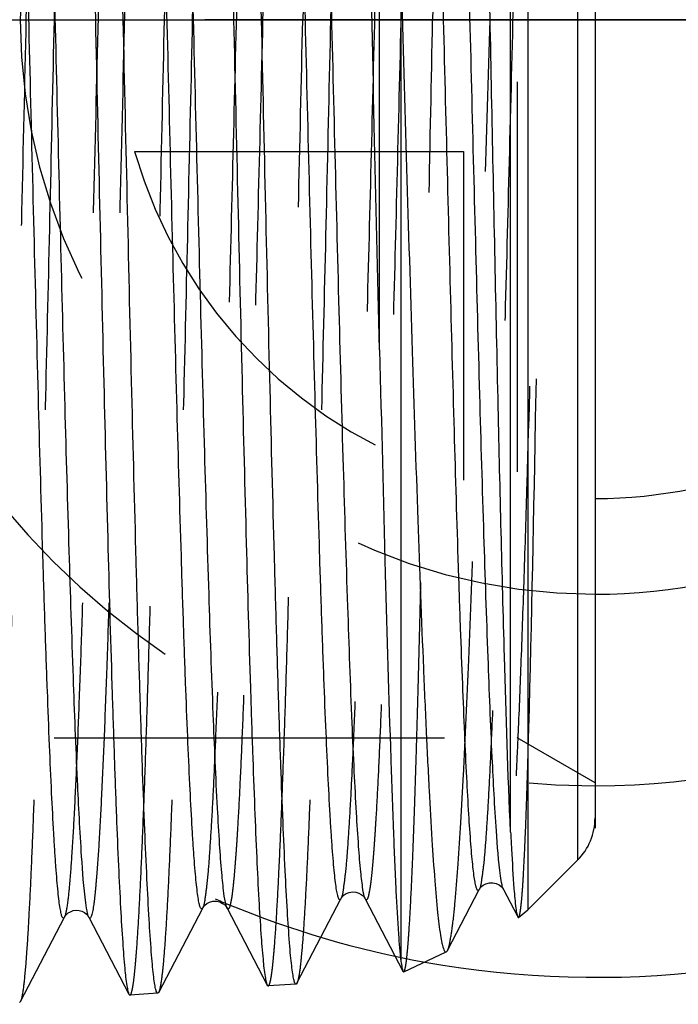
# Model space of a CAD drawing. Header units: millimetres. Extents: x 424 to 576, y 471 to 529.
# Tile 4 of 7: x 546 to 557, y 484 to 500. Entities that reach past the tile are written whole.
import ezdxf

# ---------------------------------------------------------------- set-up
doc = ezdxf.new("R2010")
doc.units = ezdxf.units.MM
doc.header["$LTSCALE"] = 65.185185
doc.linetypes.add('CENTER', pattern=[0.6, 0.375, -0.075, 0.075, -0.075])
doc.linetypes.add('HIDDEN', pattern=[0.2, 0.1, -0.1])
for name, color, linetype in [('ACHSEN_S', 7, 'CONTINUOUS'), ('KONST.EL_MIT_GEO', 7, 'CONTINUOUS'), ('KURVEN', 7, 'CONTINUOUS')]:
    doc.layers.add(name, color=color, linetype=linetype)

msp = doc.modelspace()

# ---------------------------------------------------------------- linework, layer by layer
at = {"layer": 'ACHSEN_S', "color": 2, "linetype": 'CENTER'}
msp.add_line((423.85, 500), (576.15, 500), dxfattribs=at)
at = {"layer": 'KONST.EL_MIT_GEO', "color": 7, "linetype": 'CONTINUOUS'}
for p, q in [((553.74, 486.428), (553.74, 515.075)), ((554.025, 514.875), (554.025, 485.125)), ((554.857, 514.043), (554.857, 485.957)), ((555.15, 513.336), (555.15, 486.664)), ((551.551, 494.483), (551.551, 512.679)), ((551.908, 500.685), (551.908, 484.266)), ((554.025, 485.125), (554.857, 485.957)), ((552.684, 484.448), (553.215, 485.466)), ((553.621, 485.466), (553.847, 485.032)), ((550.171, 483.902), (550.905, 485.312)), ((551.312, 485.312), (551.309, 485.318)), ((551.312, 485.312), (551.942, 484.104)), ((547.862, 483.749), (548.596, 485.158)), ((549.003, 485.158), (549.674, 483.871)), ((545.552, 483.595), (546.287, 485.005)), ((546.694, 485.005), (547.365, 483.718)), ((553.873, 485), (554.025, 485.125)), ((551.956, 484.093), (552.664, 484.424)), ((551.942, 484.104), (551.956, 484.093)), ((549.674, 483.871), (549.69, 483.856)), ((550.155, 483.887), (549.69, 483.856)), ((550.171, 483.902), (550.155, 483.887)), ((547.365, 483.718), (547.381, 483.703)), ((547.846, 483.733), (547.381, 483.703)), ((547.862, 483.749), (547.846, 483.733)), ((545.552, 483.595), (545.537, 483.58))]:
    msp.add_line(p, q, dxfattribs=at)
at = {"layer": 'KONST.EL_MIT_GEO', "color": 8, "linetype": 'HIDDEN'}
for p, q in [((553.851, 512), (553.851, 488)), ((533.078, 488), (553.851, 488)), ((555.15, 487.25), (553.851, 488)), ((553.847, 485.032), (553.859, 485.009))]:
    msp.add_line(p, q, dxfattribs=at)
at = {"layer": 'KONST.EL_MIT_GEO', "color": 7, "linetype": 'CONTINUOUS'}
for points in [[(553.214, 485.465), (553.22, 485.475), (553.233, 485.493), (553.252, 485.515), (553.282, 485.539), (553.327, 485.564), (553.385, 485.58), (553.444, 485.581), (553.498, 485.568), (553.547, 485.543), (553.582, 485.515), (553.602, 485.494), (553.613, 485.478), (553.621, 485.465)], [(550.905, 485.312), (550.907, 485.315), (550.916, 485.33), (550.933, 485.351), (550.96, 485.376), (550.995, 485.399), (551.043, 485.419), (551.1, 485.429), (551.155, 485.424), (551.204, 485.408), (551.246, 485.384), (551.276, 485.359), (551.294, 485.339), (551.305, 485.324), (551.311, 485.313), (551.312, 485.312)], [(548.596, 485.158), (548.602, 485.169), (548.614, 485.186), (548.634, 485.208), (548.664, 485.232), (548.71, 485.257), (548.768, 485.273), (548.826, 485.274), (548.88, 485.261), (548.929, 485.236), (548.964, 485.209), (548.984, 485.187), (548.996, 485.171), (549.003, 485.158)], [(546.287, 485.005), (546.293, 485.015), (546.304, 485.031), (546.323, 485.052), (546.351, 485.076), (546.387, 485.097), (546.431, 485.114), (546.482, 485.122), (546.532, 485.119), (546.579, 485.104), (546.622, 485.082), (546.654, 485.057), (546.674, 485.036), (546.686, 485.019), (546.693, 485.006), (546.694, 485.005)]]:
    msp.add_lwpolyline(points, dxfattribs=at)
at = {"layer": 'KONST.EL_MIT_GEO', "color": 8, "linetype": 'HIDDEN'}
msp.add_arc((3761.959, 445.806), 3208.142, 178.908604, 179.03207, dxfattribs=at)
at = {"layer": 'KONST.EL_MIT_GEO', "color": 7, "linetype": 'CONTINUOUS'}
msp.add_arc((554.15, 486.664), 1, 315, 0, dxfattribs=at)
at = {"layer": 'KONST.EL_MIT_GEO', "color": 8, "linetype": 'HIDDEN'}
for points, knots in [([(545.65, 500), (545.673, 501.036), (545.718, 503.07), (545.787, 506.029), (545.856, 508.768), (545.915, 510.868), (545.963, 512.364), (545.998, 513.324), (546.032, 514.162), (546.067, 514.872), (546.1, 515.446), (546.134, 515.88), (546.163, 516.152), (546.189, 516.295), (546.202, 516.343), (546.211, 516.359)], [0, 0, 0, 0, 0.189878, 0.372817, 0.542208, 0.691896, 0.757624, 0.816461, 0.86787, 0.911386, 0.946617, 0.973248, 0.991062, 0.99663, 1, 1, 1, 1]), ([(549.001, 516.19), (548.992, 516.19), (548.975, 516.158), (548.962, 516.104), (548.943, 516.004), (548.927, 515.871), (548.909, 515.697), (548.883, 515.391), (548.852, 514.916), (548.817, 514.24), (548.782, 513.426), (548.746, 512.483), (548.71, 511.419), (548.674, 510.246), (548.625, 508.494), (548.565, 506.122), (548.494, 503.121), (548.447, 501.054), (548.423, 500)], [0, 0, 0, 0, 0.001589, 0.005301, 0.011343, 0.019743, 0.030492, 0.043568, 0.076588, 0.118494, 0.168893, 0.227299, 0.293147, 0.365809, 0.444583, 0.61739, 0.804921, 1, 1, 1, 1]), ([(550.828, 516.052), (550.82, 516.036), (550.807, 515.989), (550.781, 515.847), (550.752, 515.58), (550.718, 515.154), (550.685, 514.589), (550.65, 513.893), (550.616, 513.07), (550.581, 512.128), (550.533, 510.66), (550.474, 508.6), (550.405, 505.913), (550.336, 503.011), (550.291, 501.016), (550.268, 500)], [0, 0, 0, 0, 0.00341, 0.009015, 0.026895, 0.053579, 0.08885, 0.132396, 0.183821, 0.242666, 0.308391, 0.458048, 0.627372, 0.81022, 1, 1, 1, 1]), ([(551.31, 516.037), (551.301, 516.037), (551.284, 516.005), (551.271, 515.952), (551.252, 515.853), (551.227, 515.651), (551.196, 515.302), (551.161, 514.775), (551.126, 514.105), (551.091, 513.299), (551.055, 512.365), (551.019, 511.311), (550.983, 510.148), (550.934, 508.413), (550.874, 506.064), (550.803, 503.091), (550.756, 501.044), (550.732, 500)], [0, 0, 0, 0, 0.001597, 0.005312, 0.011357, 0.01976, 0.043585, 0.076606, 0.118515, 0.168915, 0.227322, 0.293173, 0.365837, 0.44461, 0.617411, 0.80493, 1, 1, 1, 1]), ([(552.902, 515.448), (552.895, 515.434), (552.885, 515.391), (552.862, 515.26), (552.839, 515.007), (552.81, 514.602), (552.782, 514.063), (552.754, 513.396), (552.725, 512.605), (552.696, 511.7), (552.656, 510.287), (552.607, 508.302), (552.55, 505.71), (552.493, 502.909), (552.455, 500.982), (552.436, 500)], [0, 0, 0, 0, 0.003115, 0.00846, 0.025894, 0.05223, 0.087234, 0.130594, 0.181903, 0.240696, 0.306431, 0.456267, 0.625974, 0.809407, 1, 1, 1, 1]), ([(549.751, 514.765), (549.747, 514.772), (549.731, 514.791), (549.706, 514.749), (549.694, 514.698), (549.675, 514.604), (549.658, 514.479), (549.64, 514.317), (549.623, 514.121), (549.605, 513.891), (549.587, 513.628), (549.562, 513.211), (549.531, 512.612), (549.495, 511.802), (549.459, 510.879), (549.424, 509.851), (549.374, 508.299), (549.314, 506.178), (549.243, 503.474), (549.172, 500.636), (549.102, 497.773), (549.031, 494.994), (548.961, 492.407), (548.89, 490.109), (548.83, 488.417), (548.779, 487.274), (548.744, 486.594), (548.708, 486.043), (548.676, 485.624), (548.639, 485.346), (548.618, 485.201), (548.596, 485.159)], [0, 0, 0, 0, 0.000819, 0.001716, 0.003675, 0.006794, 0.011089, 0.016555, 0.023183, 0.030958, 0.039864, 0.049878, 0.073136, 0.100508, 0.131734, 0.166511, 0.204504, 0.288646, 0.380922, 0.477785, 0.575515, 0.67036, 0.758686, 0.837109, 0.902632, 0.929753, 0.952758, 0.97143, 0.985594, 0.995131, 1, 1, 1, 1]), ([(550.157, 514.765), (550.135, 514.722), (550.114, 514.576), (550.077, 514.297), (550.045, 513.876), (550.009, 513.322), (549.974, 512.639), (549.923, 511.492), (549.862, 509.794), (549.792, 507.49), (549.721, 504.898), (549.651, 502.115), (549.58, 499.251), (549.509, 496.414), (549.439, 493.714), (549.378, 491.597), (549.329, 490.049), (549.293, 489.024), (549.257, 488.104), (549.222, 487.298), (549.191, 486.702), (549.166, 486.287), (549.148, 486.025), (549.13, 485.796), (549.113, 485.602), (549.095, 485.441), (549.079, 485.317), (549.059, 485.224), (549.048, 485.173), (549.022, 485.132), (549.007, 485.151), (549.003, 485.158)], [0, 0, 0, 0, 0.004895, 0.01448, 0.028714, 0.047472, 0.070577, 0.097809, 0.163564, 0.24221, 0.330717, 0.425682, 0.523452, 0.620273, 0.712429, 0.796388, 0.834273, 0.868935, 0.900044, 0.9273, 0.950448, 0.960409, 0.969265, 0.976995, 0.98358, 0.989008, 0.993269, 0.99636, 0.998294, 0.999175, 1, 1, 1, 1]), ([(552.06, 514.612), (552.056, 514.619), (552.04, 514.638), (552.015, 514.597), (552.003, 514.546), (551.984, 514.453), (551.967, 514.33), (551.949, 514.17), (551.932, 513.977), (551.914, 513.75), (551.896, 513.489), (551.871, 513.077), (551.84, 512.484), (551.804, 511.684), (551.769, 510.771), (551.733, 509.754), (551.683, 508.218), (551.623, 506.12), (551.552, 503.445), (551.481, 500.636), (551.411, 497.803), (551.34, 495.052), (551.27, 492.491), (551.2, 490.216), (551.139, 488.541), (551.088, 487.409), (551.053, 486.735), (551.017, 486.19), (550.985, 485.774), (550.948, 485.498), (550.928, 485.355), (550.905, 485.312)], [0, 0, 0, 0, 0.000832, 0.001724, 0.003672, 0.006781, 0.011066, 0.016521, 0.023137, 0.030902, 0.039797, 0.0498, 0.073037, 0.10039, 0.131597, 0.166357, 0.204334, 0.28845, 0.380709, 0.477563, 0.575292, 0.670146, 0.758489, 0.836938, 0.902495, 0.929636, 0.952661, 0.971355, 0.985543, 0.995104, 1, 1, 1, 1]), ([(552.466, 514.611), (552.444, 514.568), (552.423, 514.424), (552.386, 514.147), (552.354, 513.729), (552.318, 513.181), (552.283, 512.504), (552.232, 511.368), (552.171, 509.687), (552.101, 507.406), (552.03, 504.84), (551.959, 502.086), (551.889, 499.251), (551.818, 496.444), (551.747, 493.772), (551.687, 491.678), (551.638, 490.147), (551.602, 489.133), (551.566, 488.223), (551.531, 487.426), (551.5, 486.836), (551.475, 486.426), (551.457, 486.167), (551.439, 485.941), (551.422, 485.749), (551.404, 485.59), (551.387, 485.468), (551.368, 485.376), (551.357, 485.326), (551.331, 485.286), (551.316, 485.305), (551.312, 485.312)], [0, 0, 0, 0, 0.004922, 0.014531, 0.02879, 0.04757, 0.070697, 0.097949, 0.163739, 0.242412, 0.330937, 0.425911, 0.52368, 0.620491, 0.712627, 0.796558, 0.834426, 0.869071, 0.90016, 0.927397, 0.950524, 0.960474, 0.969319, 0.977038, 0.983613, 0.989029, 0.99328, 0.996361, 0.998286, 0.999163, 1, 1, 1, 1]), ([(554.369, 514.458), (554.365, 514.465), (554.35, 514.484), (554.324, 514.444), (554.313, 514.394), (554.293, 514.303), (554.277, 514.181), (554.259, 514.023), (554.241, 513.832), (554.223, 513.608), (554.205, 513.35), (554.18, 512.943), (554.149, 512.357), (554.114, 511.566), (554.078, 510.663), (554.042, 509.656), (553.993, 508.138), (553.932, 506.062), (553.861, 503.415), (553.791, 500.636), (553.72, 497.832), (553.649, 495.11), (553.579, 492.575), (553.509, 490.324), (553.448, 488.665), (553.397, 487.544), (553.362, 486.877), (553.327, 486.336), (553.295, 485.924), (553.258, 485.65), (553.237, 485.508), (553.215, 485.466)], [0, 0, 0, 0, 0.000845, 0.001733, 0.003672, 0.006771, 0.011044, 0.016488, 0.023093, 0.030847, 0.03973, 0.049722, 0.072938, 0.100271, 0.131459, 0.166201, 0.204162, 0.288252, 0.380492, 0.477336, 0.575065, 0.669928, 0.758289, 0.836764, 0.902355, 0.929516, 0.952562, 0.971279, 0.985491, 0.995077, 1, 1, 1, 1]), ([(553.74, 510.014), (553.709, 509.285), (553.581, 505.947), (553.48, 502.609), (553.4, 500)], [0, 0, 0, 0, 0.218607, 1, 1, 1, 1]), ([(554.399, 506.912), (554.365, 505.719), (554.299, 503.254), (554.205, 499.528), (554.111, 495.833), (554.03, 492.891), (553.964, 490.746), (553.916, 489.361), (553.874, 488.319), (553.841, 487.585), (553.817, 487.113), (553.793, 486.698), (553.769, 486.341), (553.745, 486.043), (553.721, 485.807), (553.701, 485.648), (553.683, 485.553), (553.672, 485.504), (553.66, 485.472), (553.649, 485.45), (553.629, 485.448), (553.624, 485.46), (553.621, 485.465)], [0, 0, 0, 0, 0.166463, 0.343809, 0.519673, 0.681797, 0.754121, 0.818901, 0.875009, 0.899499, 0.921469, 0.940826, 0.957483, 0.971374, 0.98244, 0.990643, 0.993667, 0.995975, 0.997578, 0.998528, 0.999093, 1, 1, 1, 1]), ([(546.196, 503.602), (546.189, 503.305), (546.162, 502.105), (546.135, 500.904), (546.114, 500)], [0, 0, 0, 0, 0.247263, 1, 1, 1, 1]), ([(547.959, 500), (547.966, 500.3), (547.992, 501.492), (548.02, 502.684), (548.04, 503.575)], [0, 0, 0, 0, 0.251957, 1, 1, 1, 1]), ([(546.929, 503.292), (546.902, 502.21), (546.849, 500.045), (546.77, 496.848), (546.692, 493.799), (546.625, 491.417), (546.57, 489.695), (546.53, 488.577), (546.491, 487.594), (546.451, 486.76), (546.413, 486.082), (546.374, 485.57), (546.342, 485.248), (546.311, 485.08), (546.297, 485.024), (546.287, 485.005)], [0, 0, 0, 0, 0.177384, 0.354939, 0.524244, 0.677247, 0.745328, 0.806692, 0.860615, 0.906458, 0.94368, 0.971852, 0.990664, 0.996508, 1, 1, 1, 1]), ([(547.371, 503.292), (547.342, 502.152), (547.286, 499.872), (547.204, 496.516), (547.122, 493.342), (547.051, 490.889), (546.993, 489.143), (546.951, 488.035), (546.91, 487.09), (546.868, 486.304), (546.834, 485.784), (546.8, 485.422), (546.785, 485.264), (546.733, 484.931), (546.694, 485.005)], [0, 0, 0, 0, 0.186911, 0.373505, 0.549957, 0.706955, 0.775525, 0.83624, 0.888301, 0.931028, 0.963868, 0.976443, 0.986406, 1, 1, 1, 1]), ([(545.072, 483.549), (545.082, 483.55), (545.098, 483.584), (545.112, 483.641), (545.13, 483.744), (545.147, 483.882), (545.164, 484.06), (545.19, 484.372), (545.221, 484.857), (545.256, 485.545), (545.291, 486.373), (545.327, 487.332), (545.363, 488.413), (545.398, 489.605), (545.448, 491.383), (545.508, 493.791), (545.579, 496.835), (545.626, 498.931), (545.65, 500)], [0, 0, 0, 0, 0.001679, 0.005509, 0.011665, 0.02017, 0.031013, 0.044174, 0.077334, 0.119343, 0.16981, 0.22825, 0.294103, 0.366739, 0.445458, 0.618073, 0.805312, 1, 1, 1, 1]), ([(546.114, 500), (546.091, 498.961), (546.045, 496.921), (545.977, 493.954), (545.908, 491.206), (545.849, 489.101), (545.8, 487.6), (545.765, 486.637), (545.731, 485.797), (545.696, 485.085), (545.663, 484.51), (545.629, 484.075), (545.6, 483.803), (545.574, 483.659), (545.561, 483.612), (545.552, 483.595)], [0, 0, 0, 0, 0.18985, 0.372819, 0.542255, 0.691977, 0.757711, 0.816548, 0.86795, 0.911453, 0.946669, 0.973281, 0.991078, 0.996637, 1, 1, 1, 1]), ([(547.381, 483.703), (547.391, 483.703), (547.407, 483.737), (547.421, 483.793), (547.439, 483.896), (547.456, 484.032), (547.473, 484.208), (547.499, 484.518), (547.53, 484.998), (547.565, 485.68), (547.6, 486.501), (547.636, 487.45), (547.672, 488.521), (547.707, 489.702), (547.757, 491.464), (547.817, 493.848), (547.888, 496.864), (547.935, 498.941), (547.959, 500)], [0, 0, 0, 0, 0.001686, 0.00552, 0.011678, 0.020185, 0.03103, 0.044192, 0.077354, 0.119363, 0.169827, 0.228264, 0.294112, 0.366745, 0.445461, 0.618076, 0.805316, 1, 1, 1, 1]), ([(548.423, 500), (548.4, 498.971), (548.354, 496.951), (548.286, 494.012), (548.217, 491.291), (548.158, 489.205), (548.109, 487.718), (548.075, 486.765), (548.04, 485.931), (548.006, 485.227), (547.972, 484.656), (547.938, 484.225), (547.909, 483.955), (547.883, 483.812), (547.87, 483.765), (547.862, 483.749)], [0, 0, 0, 0, 0.189799, 0.372719, 0.54212, 0.691828, 0.757564, 0.816408, 0.86782, 0.911339, 0.946574, 0.973212, 0.99104, 0.996617, 1, 1, 1, 1]), ([(549.69, 483.856), (549.7, 483.857), (549.716, 483.89), (549.73, 483.946), (549.748, 484.047), (549.765, 484.182), (549.782, 484.357), (549.808, 484.664), (549.839, 485.139), (549.874, 485.815), (549.909, 486.628), (549.945, 487.569), (549.981, 488.629), (550.016, 489.799), (550.066, 491.544), (550.126, 493.907), (550.197, 496.894), (550.244, 498.951), (550.268, 500)], [0, 0, 0, 0, 0.001694, 0.005531, 0.011691, 0.0202, 0.031046, 0.044208, 0.077371, 0.119382, 0.169848, 0.228287, 0.294138, 0.366772, 0.445488, 0.618095, 0.805324, 1, 1, 1, 1]), ([(550.732, 500), (550.709, 498.981), (550.663, 496.98), (550.595, 494.07), (550.526, 491.375), (550.467, 489.309), (550.418, 487.836), (550.384, 486.892), (550.349, 486.066), (550.315, 485.368), (550.281, 484.802), (550.247, 484.375), (550.219, 484.107), (550.192, 483.966), (550.179, 483.918), (550.171, 483.902)], [0, 0, 0, 0, 0.189752, 0.372634, 0.542005, 0.691692, 0.757423, 0.816267, 0.867686, 0.911219, 0.946474, 0.973139, 0.991, 0.996596, 1, 1, 1, 1]), ([(551.956, 484.093), (551.965, 484.098), (551.975, 484.133), (551.989, 484.193), (552.002, 484.297), (552.017, 484.435), (552.032, 484.61), (552.053, 484.917), (552.079, 485.39), (552.108, 486.06), (552.137, 486.863), (552.167, 487.791), (552.197, 488.836), (552.226, 489.987), (552.267, 491.702), (552.318, 494.023), (552.377, 496.954), (552.416, 498.972), (552.436, 500)], [0, 0, 0, 0, 0.001875, 0.005978, 0.012402, 0.021157, 0.03223, 0.045597, 0.079101, 0.121362, 0.171993, 0.230514, 0.296372, 0.368943, 0.447531, 0.619702, 0.806257, 1, 1, 1, 1]), ([(552.684, 484.448), (552.709, 484.495), (552.738, 484.647), (552.782, 484.937), (552.823, 485.363), (552.866, 485.919), (552.91, 486.601), (552.972, 487.743), (553.048, 489.432), (553.135, 491.727), (553.223, 494.317), (553.311, 497.108), (553.37, 499.025), (553.4, 500)], [0, 0, 0, 0, 0.010288, 0.029208, 0.056716, 0.092615, 0.136607, 0.188311, 0.312983, 0.462207, 0.630621, 0.812094, 1, 1, 1, 1]), ([(554.025, 487.483), (554.079, 489.288), (554.162, 493.461), (554.234, 497.633), (554.275, 500)], [0, 0, 0, 0, 0.432859, 1, 1, 1, 1]), ([(553.873, 485), (553.878, 485.004), (553.885, 485.022), (553.9, 485.08), (553.916, 485.205), (553.935, 485.406), (553.953, 485.684), (553.971, 486.034), (553.99, 486.456), (554.008, 486.947), (554.019, 487.297), (554.025, 487.483)], [0, 0, 0, 0, 0.007656, 0.022373, 0.074183, 0.156067, 0.267726, 0.408694, 0.578328, 0.775828, 1, 1, 1, 1])]:
    msp.add_open_spline(points, degree=3, knots=knots, dxfattribs=at)
at = {"layer": 'KONST.EL_MIT_GEO', "color": 7, "linetype": 'CONTINUOUS'}
for points, knots in [([(546.227, 516.374), (546.236, 516.374), (546.252, 516.339), (546.266, 516.283), (546.284, 516.18), (546.301, 516.043), (546.319, 515.866), (546.344, 515.555), (546.375, 515.073), (546.41, 514.387), (546.446, 513.563), (546.481, 512.609), (546.517, 511.533), (546.553, 510.346), (546.602, 508.577), (546.663, 506.18), (546.733, 503.151), (546.78, 501.064), (546.804, 500)], [0, 0, 0, 0, 0.001683, 0.005515, 0.011672, 0.020178, 0.031022, 0.044183, 0.077344, 0.119353, 0.169819, 0.228258, 0.294109, 0.366744, 0.445461, 0.618077, 0.805317, 1, 1, 1, 1]), ([(547.269, 500), (547.246, 501.034), (547.2, 503.064), (547.131, 506.017), (547.062, 508.752), (547.003, 510.847), (546.955, 512.341), (546.92, 513.299), (546.885, 514.136), (546.851, 514.844), (546.817, 515.417), (546.783, 515.85), (546.755, 516.121), (546.728, 516.264), (546.716, 516.312), (546.707, 516.328)], [0, 0, 0, 0, 0.189824, 0.37277, 0.54219, 0.691903, 0.757639, 0.81648, 0.867886, 0.911399, 0.946621, 0.973248, 0.991059, 0.996629, 1, 1, 1, 1]), ([(548.536, 516.221), (548.545, 516.22), (548.561, 516.186), (548.575, 516.131), (548.593, 516.029), (548.61, 515.893), (548.628, 515.717), (548.653, 515.409), (548.684, 514.932), (548.719, 514.253), (548.755, 513.436), (548.79, 512.491), (548.826, 511.425), (548.862, 510.25), (548.911, 508.497), (548.972, 506.123), (549.042, 503.121), (549.089, 501.054), (549.113, 500)], [0, 0, 0, 0, 0.001687, 0.005517, 0.011675, 0.02018, 0.031021, 0.044181, 0.077338, 0.119347, 0.169809, 0.228247, 0.294098, 0.366731, 0.445448, 0.618066, 0.80531, 1, 1, 1, 1]), ([(549.578, 500), (549.555, 501.024), (549.509, 503.035), (549.44, 505.959), (549.371, 508.667), (549.312, 510.743), (549.264, 512.223), (549.229, 513.172), (549.195, 514.001), (549.16, 514.703), (549.126, 515.271), (549.092, 515.7), (549.064, 515.969), (549.037, 516.111), (549.025, 516.158), (549.016, 516.175)], [0, 0, 0, 0, 0.189774, 0.372676, 0.542063, 0.69176, 0.757494, 0.816338, 0.867754, 0.911279, 0.946524, 0.973175, 0.99102, 0.996607, 1, 1, 1, 1]), ([(551.551, 494.483), (551.521, 495.731), (551.462, 498.26), (551.376, 502.032), (551.303, 505.141), (551.244, 507.515), (551.2, 509.151), (551.156, 510.655), (551.113, 512.006), (551.069, 513.184), (551.026, 514.173), (550.989, 514.871), (550.957, 515.324), (550.936, 515.583), (550.915, 515.783), (550.893, 515.935), (550.875, 516.014), (550.857, 516.067), (550.845, 516.067)], [0, 0, 0, 0, 0.173247, 0.351278, 0.523864, 0.604985, 0.681082, 0.751059, 0.813909, 0.868731, 0.91474, 0.951279, 0.965831, 0.977835, 0.987255, 0.994062, 0.998263, 1, 1, 1, 1]), ([(553.74, 486.428), (553.694, 487.405), (553.621, 489.769), (553.524, 493.77), (553.445, 497.648), (553.378, 500.986), (553.327, 503.502), (553.276, 505.923), (553.226, 508.182), (553.176, 510.214), (553.132, 511.74), (553.097, 512.806), (553.072, 513.476), (553.046, 514.053), (553.022, 514.532), (552.997, 514.911), (552.975, 515.163), (552.957, 515.312), (552.945, 515.386), (552.933, 515.43), (552.924, 515.455), (552.917, 515.458)], [0, 0, 0, 0, 0.101001, 0.244235, 0.413304, 0.501584, 0.589034, 0.673187, 0.751679, 0.822317, 0.883137, 0.909329, 0.932461, 0.952378, 0.968941, 0.982044, 0.991602, 0.995035, 0.997568, 0.999207, 1, 1, 1, 1]), ([(546.644, 485.244), (546.609, 485.502), (546.561, 486.185), (546.495, 487.44), (546.43, 489.139), (546.362, 491.222), (546.295, 493.614), (546.203, 497.171), (546.115, 500.842), (546.024, 504.496), (545.957, 507.066), (545.899, 509.067), (545.851, 510.523), (545.817, 511.482), (545.783, 512.341), (545.749, 513.092), (545.72, 513.647), (545.696, 514.031), (545.679, 514.274), (545.662, 514.486), (545.645, 514.666), (545.628, 514.814), (545.612, 514.928), (545.593, 515.014), (545.583, 515.061), (545.558, 515.097), (545.544, 515.079), (545.54, 515.072)], [0, 0, 0, 0, 0.026081, 0.068628, 0.126161, 0.196657, 0.277634, 0.366241, 0.553722, 0.646007, 0.73298, 0.811591, 0.846888, 0.87909, 0.907918, 0.933119, 0.954475, 0.963652, 0.971802, 0.978907, 0.984952, 0.989929, 0.993828, 0.996647, 0.998403, 0.999203, 1, 1, 1, 1]), ([(546.287, 485.005), (546.283, 484.998), (546.268, 484.979), (546.243, 485.019), (546.232, 485.069), (546.212, 485.162), (546.196, 485.284), (546.179, 485.442), (546.161, 485.634), (546.144, 485.86), (546.126, 486.119), (546.101, 486.528), (546.071, 487.117), (546.036, 487.913), (546.001, 488.822), (545.965, 489.836), (545.917, 491.369), (545.857, 493.467), (545.788, 496.149), (545.718, 498.976), (545.648, 501.841), (545.579, 504.638), (545.509, 507.265), (545.44, 509.622), (545.372, 511.624), (545.312, 513.033), (545.262, 513.929), (545.228, 514.411), (545.194, 514.759), (545.169, 514.946), (545.151, 515.016)], [0, 0, 0, 0, 0.000808, 0.001664, 0.003546, 0.006553, 0.010699, 0.015984, 0.022396, 0.029923, 0.038548, 0.048253, 0.070804, 0.097372, 0.127706, 0.161525, 0.198513, 0.280587, 0.370872, 0.466008, 0.562456, 0.656633, 0.745044, 0.82441, 0.891793, 0.944704, 0.965102, 0.981203, 0.992864, 1, 1, 1, 1]), ([(548.987, 485.205), (548.969, 485.271), (548.944, 485.453), (548.909, 485.791), (548.876, 486.264), (548.824, 487.146), (548.765, 488.54), (548.696, 490.521), (548.627, 492.858), (548.557, 495.462), (548.487, 498.237), (548.417, 501.079), (548.348, 503.882), (548.278, 506.54), (548.218, 508.62), (548.17, 510.138), (548.135, 511.142), (548.099, 512.042), (548.064, 512.83), (548.034, 513.413), (548.009, 513.818), (547.992, 514.074), (547.974, 514.297), (547.957, 514.487), (547.939, 514.643), (547.923, 514.764), (547.904, 514.855), (547.893, 514.905), (547.868, 514.944), (547.852, 514.926), (547.849, 514.918)], [0, 0, 0, 0, 0.006901, 0.018367, 0.034311, 0.054594, 0.107381, 0.174764, 0.254222, 0.342783, 0.437137, 0.533758, 0.629042, 0.719436, 0.801572, 0.838574, 0.872397, 0.902728, 0.929282, 0.951818, 0.961512, 0.970128, 0.977645, 0.984046, 0.98932, 0.993459, 0.996458, 0.998332, 0.999186, 1, 1, 1, 1]), ([(548.596, 485.158), (548.592, 485.151), (548.577, 485.132), (548.552, 485.173), (548.54, 485.223), (548.521, 485.315), (548.505, 485.437), (548.487, 485.594), (548.47, 485.785), (548.452, 486.01), (548.434, 486.268), (548.41, 486.675), (548.379, 487.261), (548.344, 488.053), (548.309, 488.957), (548.274, 489.965), (548.225, 491.488), (548.165, 493.573), (548.095, 496.237), (548.026, 499.042), (547.956, 501.884), (547.886, 504.657), (547.817, 507.256), (547.747, 509.586), (547.679, 511.56), (547.619, 512.947), (547.568, 513.824), (547.535, 514.293), (547.5, 514.629), (547.475, 514.808), (547.458, 514.873)], [0, 0, 0, 0, 0.000809, 0.001678, 0.003578, 0.006607, 0.010781, 0.016098, 0.022546, 0.030112, 0.038782, 0.048535, 0.071194, 0.097881, 0.128346, 0.162303, 0.199436, 0.281802, 0.372365, 0.467737, 0.564357, 0.658618, 0.747005, 0.826227, 0.893338, 0.94585, 0.966001, 0.981826, 0.993186, 1, 1, 1, 1]), ([(550.905, 485.312), (550.901, 485.304), (550.886, 485.286), (550.86, 485.326), (550.849, 485.377), (550.83, 485.469), (550.813, 485.593), (550.795, 485.752), (550.778, 485.945), (550.76, 486.172), (550.742, 486.432), (550.717, 486.843), (550.686, 487.435), (550.651, 488.234), (550.615, 489.146), (550.579, 490.162), (550.53, 491.697), (550.47, 493.795), (550.399, 496.471), (550.329, 499.283), (550.258, 502.123), (550.188, 504.883), (550.118, 507.458), (550.048, 509.749), (549.987, 511.441), (549.937, 512.589), (549.902, 513.275), (549.867, 513.835), (549.834, 514.264), (549.798, 514.556), (549.775, 514.708), (549.755, 514.756)], [0, 0, 0, 0, 0.000828, 0.001712, 0.003644, 0.006728, 0.010981, 0.016398, 0.022968, 0.03068, 0.039515, 0.049452, 0.072539, 0.09972, 0.130738, 0.165293, 0.203056, 0.286731, 0.378566, 0.475052, 0.57251, 0.667224, 0.755588, 0.834241, 0.900195, 0.927609, 0.950956, 0.970017, 0.984616, 0.994629, 1, 1, 1, 1]), ([(551.309, 485.318), (551.288, 485.365), (551.266, 485.516), (551.229, 485.804), (551.197, 486.232), (551.161, 486.791), (551.126, 487.478), (551.075, 488.627), (551.015, 490.322), (550.944, 492.618), (550.874, 495.198), (550.804, 497.962), (550.733, 500.806), (550.662, 503.619), (550.592, 506.296), (550.532, 508.393), (550.482, 509.926), (550.447, 510.941), (550.411, 511.852), (550.376, 512.649), (550.345, 513.24), (550.32, 513.65), (550.302, 513.909), (550.285, 514.135), (550.267, 514.327), (550.249, 514.486), (550.233, 514.608), (550.213, 514.701), (550.202, 514.751), (550.177, 514.791), (550.161, 514.772), (550.158, 514.765)], [0, 0, 0, 0, 0.005259, 0.015187, 0.029736, 0.048775, 0.072126, 0.099568, 0.165631, 0.244437, 0.332967, 0.427832, 0.525401, 0.621947, 0.713782, 0.797404, 0.835124, 0.869628, 0.900588, 0.927709, 0.950736, 0.960644, 0.969451, 0.977137, 0.983683, 0.989076, 0.99331, 0.996378, 0.998296, 0.99917, 1, 1, 1, 1]), ([(553.571, 485.694), (553.537, 485.943), (553.488, 486.604), (553.422, 487.82), (553.357, 489.468), (553.29, 491.487), (553.222, 493.807), (553.13, 497.259), (553.042, 500.82), (552.951, 504.365), (552.883, 506.857), (552.825, 508.798), (552.778, 510.21), (552.744, 511.14), (552.71, 511.972), (552.676, 512.699), (552.642, 513.315), (552.613, 513.756), (552.588, 514.049), (552.571, 514.222), (552.554, 514.365), (552.539, 514.476), (552.52, 514.557), (552.51, 514.603), (552.483, 514.637), (552.47, 514.618), (552.466, 514.611)], [0, 0, 0, 0, 0.026021, 0.068534, 0.126059, 0.196571, 0.277583, 0.366238, 0.553829, 0.646162, 0.733169, 0.811795, 0.84709, 0.879286, 0.9081, 0.93328, 0.95461, 0.971902, 0.978989, 0.985014, 0.989968, 0.993844, 0.996642, 0.998376, 0.999168, 1, 1, 1, 1]), ([(553.214, 485.465), (553.211, 485.458), (553.197, 485.44), (553.171, 485.474), (553.161, 485.52), (553.142, 485.602), (553.126, 485.712), (553.109, 485.855), (553.092, 486.029), (553.068, 486.322), (553.038, 486.762), (553.005, 487.377), (552.971, 488.103), (552.937, 488.933), (552.902, 489.861), (552.855, 491.269), (552.797, 493.205), (552.73, 495.689), (552.639, 499.223), (552.551, 502.773), (552.459, 506.215), (552.392, 508.532), (552.325, 510.552), (552.26, 512.205), (552.195, 513.433), (552.146, 514.104), (552.113, 514.359)], [0, 0, 0, 0, 0.000825, 0.001626, 0.003371, 0.006177, 0.010062, 0.015023, 0.021053, 0.028143, 0.045436, 0.066756, 0.091916, 0.120698, 0.152848, 0.188086, 0.266558, 0.353367, 0.445474, 0.63262, 0.721122, 0.802074, 0.872657, 0.930416, 0.973353, 1, 1, 1, 1]), ([(551.908, 500.685), (551.939, 499.63), (552, 497.556), (552.092, 494.539), (552.183, 491.751), (552.263, 489.621), (552.328, 488.116), (552.375, 487.163), (552.422, 486.342), (552.467, 485.664), (552.514, 485.129), (552.552, 484.789), (552.59, 484.579), (552.608, 484.5), (552.641, 484.413), (552.664, 484.424)], [0, 0, 0, 0, 0.194255, 0.381894, 0.555417, 0.707792, 0.774068, 0.832805, 0.883399, 0.925322, 0.958147, 0.981548, 0.989652, 0.995356, 1, 1, 1, 1]), ([(546.804, 500), (546.827, 498.969), (546.873, 496.944), (546.942, 494), (547.01, 491.274), (547.069, 489.184), (547.118, 487.695), (547.152, 486.74), (547.187, 485.905), (547.221, 485.199), (547.255, 484.627), (547.289, 484.195), (547.317, 483.924), (547.344, 483.782), (547.357, 483.734), (547.365, 483.718)], [0, 0, 0, 0, 0.189854, 0.372772, 0.542147, 0.691827, 0.757555, 0.816394, 0.867806, 0.911328, 0.946569, 0.973213, 0.991043, 0.99662, 1, 1, 1, 1]), ([(547.846, 483.733), (547.838, 483.733), (547.82, 483.766), (547.807, 483.819), (547.789, 483.92), (547.772, 484.054), (547.754, 484.229), (547.729, 484.536), (547.698, 485.013), (547.662, 485.693), (547.627, 486.51), (547.591, 487.458), (547.556, 488.527), (547.52, 489.706), (547.471, 491.466), (547.41, 493.849), (547.34, 496.864), (547.293, 498.941), (547.269, 500)], [0, 0, 0, 0, 0.001585, 0.005295, 0.011336, 0.019736, 0.030484, 0.043559, 0.076578, 0.118485, 0.168885, 0.227293, 0.293145, 0.36581, 0.444585, 0.61739, 0.80492, 1, 1, 1, 1]), ([(549.113, 500), (549.136, 498.979), (549.182, 496.974), (549.251, 494.058), (549.319, 491.358), (549.378, 489.288), (549.427, 487.813), (549.461, 486.867), (549.496, 486.04), (549.53, 485.34), (549.564, 484.773), (549.598, 484.345), (549.626, 484.077), (549.653, 483.935), (549.665, 483.888), (549.674, 483.871)], [0, 0, 0, 0, 0.189804, 0.372675, 0.542014, 0.691678, 0.757405, 0.81625, 0.867673, 0.911211, 0.946472, 0.973142, 0.991004, 0.9966, 1, 1, 1, 1]), ([(550.155, 483.887), (550.147, 483.886), (550.129, 483.919), (550.116, 483.972), (550.098, 484.071), (550.081, 484.204), (550.063, 484.377), (550.038, 484.682), (550.007, 485.154), (549.971, 485.827), (549.936, 486.637), (549.9, 487.576), (549.865, 488.635), (549.829, 489.803), (549.78, 491.546), (549.719, 493.907), (549.649, 496.894), (549.602, 498.951), (549.578, 500)], [0, 0, 0, 0, 0.001592, 0.005305, 0.011348, 0.019749, 0.030498, 0.043574, 0.076593, 0.118499, 0.168896, 0.227302, 0.293151, 0.365814, 0.444586, 0.617392, 0.804922, 1, 1, 1, 1]), ([(551.551, 494.483), (551.582, 493.236), (551.639, 490.959), (551.715, 488.274), (551.777, 486.509), (551.818, 485.53), (551.859, 484.809), (551.888, 484.416), (551.908, 484.266)], [0, 0, 0, 0, 0.36611, 0.668117, 0.788155, 0.884555, 0.955589, 1, 1, 1, 1]), ([(553.74, 486.428), (553.745, 486.333), (553.761, 486.016), (553.779, 485.698), (553.796, 485.476)], [0, 0, 0, 0, 0.297943, 1, 1, 1, 1]), ([(553.621, 485.466), (553.608, 485.491), (553.591, 485.568), (553.578, 485.645), (553.571, 485.694)], [0, 0, 0, 0, 0.36205, 1, 1, 1, 1]), ([(553.796, 485.476), (553.805, 485.369), (553.815, 485.229), (553.84, 485.074), (553.851, 485.025), (553.859, 485.009)], [0, 0, 0, 0, 0.681921, 0.886231, 1, 1, 1, 1]), ([(546.684, 485.03), (546.68, 485.042), (546.662, 485.113), (546.651, 485.185), (546.644, 485.244)], [0, 0, 0, 0, 0.174213, 1, 1, 1, 1]), ([(549.003, 485.158), (549.002, 485.161), (548.995, 485.176), (548.99, 485.192), (548.987, 485.205)], [0, 0, 0, 0, 0.197142, 1, 1, 1, 1]), ([(553.859, 485.009), (553.861, 485.005), (553.863, 484.999), (553.871, 484.999), (553.873, 485)], [0, 0, 0, 0, 0.6197, 1, 1, 1, 1]), ([(552.664, 484.424), (552.67, 484.427), (552.678, 484.436), (552.683, 484.445), (552.684, 484.448)], [0, 0, 0, 0, 0.680314, 1, 1, 1, 1]), ([(551.908, 484.266), (551.912, 484.231), (551.921, 484.176), (551.933, 484.121), (551.942, 484.104)], [0, 0, 0, 0, 0.642607, 1, 1, 1, 1])]:
    msp.add_open_spline(points, degree=3, knots=knots, dxfattribs=at)
msp.add_open_spline([(546.694, 485.005), (546.69, 485.013), (546.687, 485.022), (546.684, 485.03)], degree=3, dxfattribs=at)
at = {"layer": 'KURVEN', "color": 40, "linetype": 'CONTINUOUS'}
for p, q in [((555.15, 513.509), (555.15, 486.491)), ((571.15, 500), (555.15, 500))]:
    msp.add_line(p, q, dxfattribs=at)
at = {"layer": 'KURVEN', "color": 8, "linetype": 'HIDDEN'}
for p, q in [((555.15, 500), (539.15, 500)), ((547.458, 497.8), (552.95, 497.8)), ((552.95, 497.8), (552.95, 492.308))]:
    msp.add_line(p, q, dxfattribs=at)
at = {"layer": 'KURVEN', "color": 40, "linetype": 'CONTINUOUS'}
for radius, start, end in [(16, 259.7643, 102.9995), (12.8, 270, 90), (9.6, 270, 89.9999), (8, 270, 89.9999), (16, 246.6457, 247.5036)]:
    msp.add_arc((555.15, 500), radius, start, end, dxfattribs=at)
at = {"layer": 'KURVEN', "color": 8, "linetype": 'HIDDEN'}
for radius, start, end in [(16, 110.2154, 246.6457), (12.8, 90, 270), (9.6, 89.9999, 270), (8, 89.9999, 180), (8, 195.962, 254.038), (16, 247.5036, 259.7643)]:
    msp.add_arc((555.15, 500), radius, start, end, dxfattribs=at)

doc.saveas('drawing.dxf')
